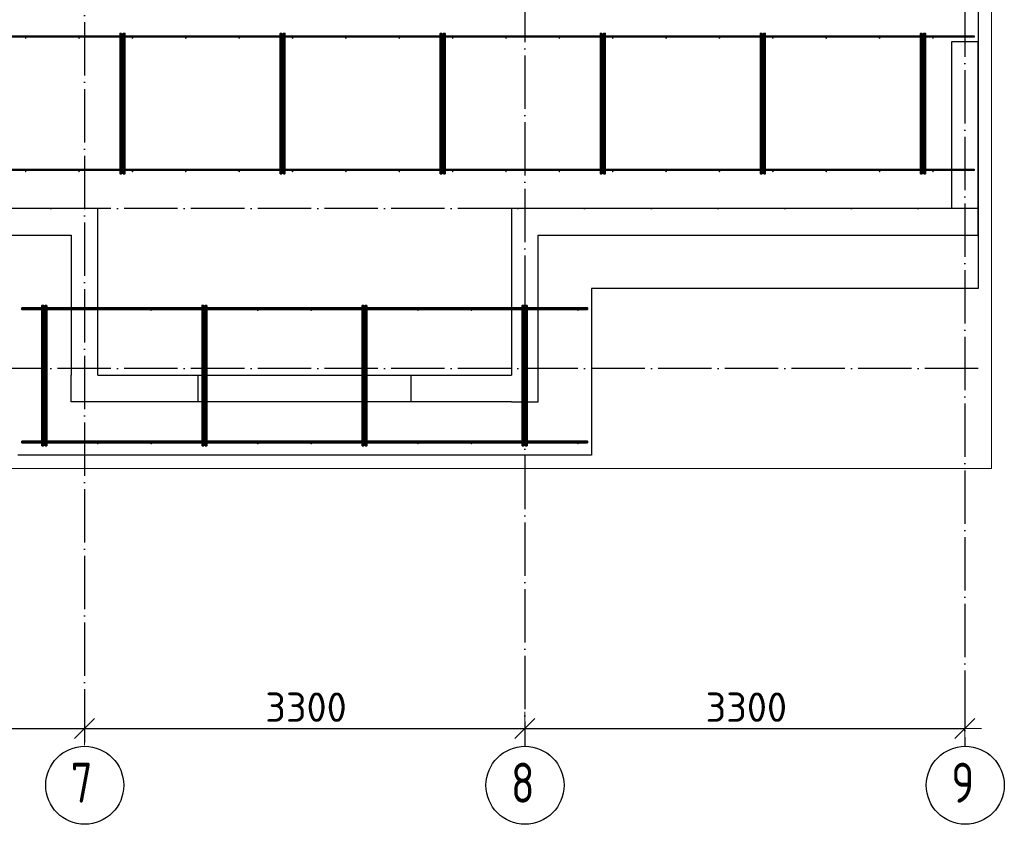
# Model space of a CAD drawing. Header units: millimetres. Extents: x -3483 to 105345, y -283423 to 72284.
# Tile 94 of 157: x 97965 to 105345, y -3417 to 2616. Entities that reach past the tile are written whole.
import ezdxf

# ---------------------------------------------------------------- set-up
doc = ezdxf.new("R2010")
doc.units = ezdxf.units.MM
doc.header["$PDMODE"] = 65
for name, pattern in [('______11', [500, 400, -50, 0, -50]), ('______2', [270, 200, -70]), ('______5', [1100, 800, -100, 100, -100])]:
    doc.linetypes.add(name, pattern=pattern)
for name, color, linetype, lineweight in [('Standard', 7, 'Continuous', 25), ('Размерная линия_ общее', 7, 'Continuous', 13), ('Стена_ общее', 7, 'Continuous', 35), ('Фундамент_ общее', 7, 'Continuous', 35)]:
    doc.layers.add(name, color=color, linetype=linetype, lineweight=lineweight)
doc.layers.add('Арм.стержн. Фиксатор', color=7, linetype='Continuous', lineweight=35, true_color=0x501e0f)
doc.layers.add('Осевая линия_ общее', color=7, linetype='______5', lineweight=13, true_color=0xa0a0a0)
doc.styles.add('ISOCPEUR', font='ISOCPEUR')
doc.dimstyles.new('DIMSTYLE_4', dxfattribs={"dimtxt": 220, "dimasz": 250, "dimexe": 0, "dimexo": 0, "dimgap": 110, "dimtad": 2, "dimdec": 0, "dimrnd": 5, "dimzin": 12, "dimdsep": 46, "dimtxsty": 'ISOCPEUR', "dimblk1": 'ALL_ML_STRICH', "dimblk2": 'ALL_ML_STRICH', "dimsah": 1, "dimcen": 0, "dimclrd": 7, "dimclre": 256, "dimclrt": 7, "dimadec": 0, "dimazin": 0, "dimtfac": 1, "dimtdec": 0, "dimtix": 1, "dimtmove": 2, "dimatfit": 3, "dimfxl": 0, "dimtzin": 0, "dimlwd": 0, "dimlwe": -3, "dimarcsym": 0})

# ---------------------------------------------------------------- blocks, each defined once
blk = doc.blocks.new('ALL_ML_STRICH')
at = {"color": 0, "linetype": 'ByBlock', "lineweight": -2}
for p, q in [((-0.3, -0.3), (0.3, 0.3)), ((0, -0.5), (0, 0.5)), ((-1, 0), (0.5, 0))]:
    blk.add_line(p, q, dxfattribs=at)
blk = doc.blocks.new('*D149')
at = {"layer": 'DEFPOINTS', "color": 7, "linetype": 'Continuous', "lineweight": 13, "transparency": 33554687}
for p in [(95150, -2560), (98450, -2641.3), (95150, -2698.8)]:
    blk.add_point(p, dxfattribs=at)
at = {"layer": 'Размерная линия_ общее', "color": 253, "linetype": 'Continuous', "lineweight": -2, "true_color": 0xa0a0a0, "transparency": 33554687}
for p, q in [((95150, -2660), (95150, -2698.8)), ((98450, -2698.8), (98450, -2698.8))]:
    blk.add_line(p, q, dxfattribs=at)
at = {"layer": 'Размерная линия_ общее', "color": 7, "linetype": 'Continuous', "lineweight": -2, "transparency": 33554687}
blk.add_line((95150, -2698.8), (98450, -2698.8), dxfattribs=at)
at = {"layer": 'Размерная линия_ общее', "color": 7, "linetype": 'Continuous', "lineweight": 13, "transparency": 33554687, "xscale": 250, "yscale": 250, "zscale": 250, "rotation": 180}
blk.add_blockref('ALL_ML_STRICH', (95150, -2698.8), dxfattribs=at)
at = {"layer": 'Размерная линия_ общее', "color": 7, "linetype": 'Continuous', "lineweight": 13, "transparency": 33554687, "xscale": 250, "yscale": 250, "zscale": 250}
blk.add_blockref('ALL_ML_STRICH', (98450, -2698.8), dxfattribs=at)
at = {"layer": 'Размерная линия_ общее', "color": 7, "linetype": 'Continuous', "lineweight": 13, "transparency": 33554687, "insert": (96811, -2538.8), "char_height": 220, "width": 880, "attachment_point": 5, "style": 'ISOCPEUR'}
blk.add_mtext('\\A1;{3300}', dxfattribs=at)
blk = doc.blocks.new('*D150')
at = {"layer": 'DEFPOINTS', "color": 7, "linetype": 'Continuous', "lineweight": 13, "transparency": 33554687}
for p in [(101750, -2546.4), (98450, -2641.3), (98450, -2698.8)]:
    blk.add_point(p, dxfattribs=at)
at = {"layer": 'Размерная линия_ общее', "color": 253, "linetype": 'Continuous', "lineweight": -2, "true_color": 0xa0a0a0, "transparency": 33554687}
for p, q in [((101750, -2646.4), (101750, -2698.8)), ((98450, -2698.8), (98450, -2698.8))]:
    blk.add_line(p, q, dxfattribs=at)
at = {"layer": 'Размерная линия_ общее', "color": 7, "linetype": 'Continuous', "lineweight": -2, "transparency": 33554687}
blk.add_line((98450, -2698.8), (101750, -2698.8), dxfattribs=at)
at = {"layer": 'Размерная линия_ общее', "color": 7, "linetype": 'Continuous', "lineweight": 13, "transparency": 33554687, "xscale": 250, "yscale": 250, "zscale": 250, "rotation": 180}
blk.add_blockref('ALL_ML_STRICH', (98450, -2698.8), dxfattribs=at)
at = {"layer": 'Размерная линия_ общее', "color": 7, "linetype": 'Continuous', "lineweight": 13, "transparency": 33554687, "xscale": 250, "yscale": 250, "zscale": 250}
blk.add_blockref('ALL_ML_STRICH', (101750, -2698.8), dxfattribs=at)
at = {"layer": 'Размерная линия_ общее', "color": 7, "linetype": 'Continuous', "lineweight": 13, "transparency": 33554687, "insert": (100111, -2538.8), "char_height": 220, "width": 880, "attachment_point": 5, "style": 'ISOCPEUR'}
blk.add_mtext('\\A1;{3300}', dxfattribs=at)
blk = doc.blocks.new('*D151')
at = {"layer": 'DEFPOINTS', "color": 7, "linetype": 'Continuous', "lineweight": 13, "transparency": 33554687}
for p in [(101750, -2546.4), (105050, -2546.4), (101750, -2698.8)]:
    blk.add_point(p, dxfattribs=at)
at = {"layer": 'Размерная линия_ общее', "color": 253, "linetype": 'Continuous', "lineweight": -2, "true_color": 0xa0a0a0, "transparency": 33554687}
for p, q in [((101750, -2646.4), (101750, -2698.8)), ((105050, -2646.4), (105050, -2698.8))]:
    blk.add_line(p, q, dxfattribs=at)
at = {"layer": 'Размерная линия_ общее', "color": 7, "linetype": 'Continuous', "lineweight": -2, "transparency": 33554687}
blk.add_line((101750, -2698.8), (105050, -2698.8), dxfattribs=at)
at = {"layer": 'Размерная линия_ общее', "color": 7, "linetype": 'Continuous', "lineweight": 13, "transparency": 33554687, "xscale": 250, "yscale": 250, "zscale": 250, "rotation": 180}
blk.add_blockref('ALL_ML_STRICH', (101750, -2698.8), dxfattribs=at)
at = {"layer": 'Размерная линия_ общее', "color": 7, "linetype": 'Continuous', "lineweight": 13, "transparency": 33554687, "xscale": 250, "yscale": 250, "zscale": 250}
blk.add_blockref('ALL_ML_STRICH', (105050, -2698.8), dxfattribs=at)
at = {"layer": 'Размерная линия_ общее', "color": 7, "linetype": 'Continuous', "lineweight": 13, "transparency": 33554687, "insert": (103411, -2538.8), "char_height": 220, "width": 880, "attachment_point": 5, "style": 'ISOCPEUR'}
blk.add_mtext('\\A1;{3300}', dxfattribs=at)
blk = doc.blocks.new('СЛОЖНЫЙ_ОБЪЕКТ_2')
at = {"layer": 'Стена_ общее', "color": 9, "linetype": 'Continuous', "lineweight": -3, "true_color": 0xc7c7c7, "transparency": 33554687}
for p, q in [((104950, 2450), (104950, 1200)), ((105150, 2450), (104950, 2450)), ((105150, 1000), (105150, 2450)), ((98350, 1200), (95250, 1200)), ((98550, 1200), (98350, 1200)), ((98550, -50), (98550, 1200)), ((101650, 1200), (101650, 1000)), ((104950, 1200), (101650, 1200)), ((92190, 1000), (98350, 1000)), ((98350, 1000), (98350, -50)), ((101650, 1000), (101650, -50)), ((101850, -250), (101850, 1000)), ((101850, 1000), (104950, 1000)), ((104950, 1000), (105150, 1000)), ((98350, -250), (98350, -50)), ((98550, -50), (101650, -50)), ((101650, -250), (98350, -250)), ((101650, -250), (101850, -250))]:
    blk.add_line(p, q, dxfattribs=at)
at = {"layer": 'Стена_ общее', "color": 9, "linetype": '______2', "lineweight": -3, "true_color": 0xc7c7c7, "transparency": 33554687}
for p, q in [((99300, -50), (99300, -250)), ((100900, -250), (100900, -50))]:
    blk.add_line(p, q, dxfattribs=at)

msp = doc.modelspace()

# ---------------------------------------------------------------- hatches: boundary and pattern name
at = {"layer": 'Арм.стержн. Фиксатор', "linetype": 'Continuous', "lineweight": 35, "transparency": 33554687}
for points in [[(98016, 2478), (98015.5, 2480.3), (98014.2, 2482.2), (98012.3, 2483.5), (98010, 2484), (98007.7, 2483.5), (98005.8, 2482.2), (98004.5, 2480.3), (98004, 2478), (98004.5, 2475.7), (98005.8, 2473.8), (98007.7, 2472.5), (98010, 2472), (98012.3, 2472.5), (98014.2, 2473.8), (98015.5, 2475.7)], [(98416, 2478), (98415.5, 2480.3), (98414.2, 2482.2), (98412.3, 2483.5), (98410, 2484), (98407.7, 2483.5), (98405.8, 2482.2), (98404.5, 2480.3), (98404, 2478), (98404.5, 2475.7), (98405.8, 2473.8), (98407.7, 2472.5), (98410, 2472), (98412.3, 2472.5), (98414.2, 2473.8), (98415.5, 2475.7)], [(98816, 2478), (98815.5, 2480.3), (98814.2, 2482.2), (98812.3, 2483.5), (98810, 2484), (98807.7, 2483.5), (98805.8, 2482.2), (98804.5, 2480.3), (98804, 2478), (98804.5, 2475.7), (98805.8, 2473.8), (98807.7, 2472.5), (98810, 2472), (98812.3, 2472.5), (98814.2, 2473.8), (98815.5, 2475.7)], [(99216, 2478), (99215.5, 2480.3), (99214.2, 2482.2), (99212.3, 2483.5), (99210, 2484), (99207.7, 2483.5), (99205.8, 2482.2), (99204.5, 2480.3), (99204, 2478), (99204.5, 2475.7), (99205.8, 2473.8), (99207.7, 2472.5), (99210, 2472), (99212.3, 2472.5), (99214.2, 2473.8), (99215.5, 2475.7)], [(99616, 2478), (99615.5, 2480.3), (99614.2, 2482.2), (99612.3, 2483.5), (99610, 2484), (99607.7, 2483.5), (99605.8, 2482.2), (99604.5, 2480.3), (99604, 2478), (99604.5, 2475.7), (99605.8, 2473.8), (99607.7, 2472.5), (99610, 2472), (99612.3, 2472.5), (99614.2, 2473.8), (99615.5, 2475.7)], [(100016, 2478), (100015.5, 2480.3), (100014.2, 2482.2), (100012.3, 2483.5), (100010, 2484), (100007.7, 2483.5), (100005.8, 2482.2), (100004.5, 2480.3), (100004, 2478), (100004.5, 2475.7), (100005.8, 2473.8), (100007.7, 2472.5), (100010, 2472), (100012.3, 2472.5), (100014.2, 2473.8), (100015.5, 2475.7)], [(100416, 2478), (100415.5, 2480.3), (100414.2, 2482.2), (100412.3, 2483.5), (100410, 2484), (100407.7, 2483.5), (100405.8, 2482.2), (100404.5, 2480.3), (100404, 2478), (100404.5, 2475.7), (100405.8, 2473.8), (100407.7, 2472.5), (100410, 2472), (100412.3, 2472.5), (100414.2, 2473.8), (100415.5, 2475.7)], [(100816, 2478), (100815.5, 2480.3), (100814.2, 2482.2), (100812.3, 2483.5), (100810, 2484), (100807.7, 2483.5), (100805.8, 2482.2), (100804.5, 2480.3), (100804, 2478), (100804.5, 2475.7), (100805.8, 2473.8), (100807.7, 2472.5), (100810, 2472), (100812.3, 2472.5), (100814.2, 2473.8), (100815.5, 2475.7)], [(101216, 2478), (101215.5, 2480.3), (101214.2, 2482.2), (101212.3, 2483.5), (101210, 2484), (101207.7, 2483.5), (101205.8, 2482.2), (101204.5, 2480.3), (101204, 2478), (101204.5, 2475.7), (101205.8, 2473.8), (101207.7, 2472.5), (101210, 2472), (101212.3, 2472.5), (101214.2, 2473.8), (101215.5, 2475.7)], [(101616, 2478), (101615.5, 2480.3), (101614.2, 2482.2), (101612.3, 2483.5), (101610, 2484), (101607.7, 2483.5), (101605.8, 2482.2), (101604.5, 2480.3), (101604, 2478), (101604.5, 2475.7), (101605.8, 2473.8), (101607.7, 2472.5), (101610, 2472), (101612.3, 2472.5), (101614.2, 2473.8), (101615.5, 2475.7)], [(102016, 2478), (102015.5, 2480.3), (102014.2, 2482.2), (102012.3, 2483.5), (102010, 2484), (102007.7, 2483.5), (102005.8, 2482.2), (102004.5, 2480.3), (102004, 2478), (102004.5, 2475.7), (102005.8, 2473.8), (102007.7, 2472.5), (102010, 2472), (102012.3, 2472.5), (102014.2, 2473.8), (102015.5, 2475.7)], [(102416, 2478), (102415.5, 2480.3), (102414.2, 2482.2), (102412.3, 2483.5), (102410, 2484), (102407.7, 2483.5), (102405.8, 2482.2), (102404.5, 2480.3), (102404, 2478), (102404.5, 2475.7), (102405.8, 2473.8), (102407.7, 2472.5), (102410, 2472), (102412.3, 2472.5), (102414.2, 2473.8), (102415.5, 2475.7)], [(102816, 2478), (102815.5, 2480.3), (102814.2, 2482.2), (102812.3, 2483.5), (102810, 2484), (102807.7, 2483.5), (102805.8, 2482.2), (102804.5, 2480.3), (102804, 2478), (102804.5, 2475.7), (102805.8, 2473.8), (102807.7, 2472.5), (102810, 2472), (102812.3, 2472.5), (102814.2, 2473.8), (102815.5, 2475.7)], [(103216, 2478), (103215.5, 2480.3), (103214.2, 2482.2), (103212.3, 2483.5), (103210, 2484), (103207.7, 2483.5), (103205.8, 2482.2), (103204.5, 2480.3), (103204, 2478), (103204.5, 2475.7), (103205.8, 2473.8), (103207.7, 2472.5), (103210, 2472), (103212.3, 2472.5), (103214.2, 2473.8), (103215.5, 2475.7)], [(103616, 2478), (103615.5, 2480.3), (103614.2, 2482.2), (103612.3, 2483.5), (103610, 2484), (103607.7, 2483.5), (103605.8, 2482.2), (103604.5, 2480.3), (103604, 2478), (103604.5, 2475.7), (103605.8, 2473.8), (103607.7, 2472.5), (103610, 2472), (103612.3, 2472.5), (103614.2, 2473.8), (103615.5, 2475.7)], [(104016, 2478), (104015.5, 2480.3), (104014.2, 2482.2), (104012.3, 2483.5), (104010, 2484), (104007.7, 2483.5), (104005.8, 2482.2), (104004.5, 2480.3), (104004, 2478), (104004.5, 2475.7), (104005.8, 2473.8), (104007.7, 2472.5), (104010, 2472), (104012.3, 2472.5), (104014.2, 2473.8), (104015.5, 2475.7)], [(104416, 2478), (104415.5, 2480.3), (104414.2, 2482.2), (104412.3, 2483.5), (104410, 2484), (104407.7, 2483.5), (104405.8, 2482.2), (104404.5, 2480.3), (104404, 2478), (104404.5, 2475.7), (104405.8, 2473.8), (104407.7, 2472.5), (104410, 2472), (104412.3, 2472.5), (104414.2, 2473.8), (104415.5, 2475.7)], [(104816, 2478), (104815.5, 2480.3), (104814.2, 2482.2), (104812.3, 2483.5), (104810, 2484), (104807.7, 2483.5), (104805.8, 2482.2), (104804.5, 2480.3), (104804, 2478), (104804.5, 2475.7), (104805.8, 2473.8), (104807.7, 2472.5), (104810, 2472), (104812.3, 2472.5), (104814.2, 2473.8), (104815.5, 2475.7)], [(98016, 1478), (98015.5, 1480.3), (98014.2, 1482.2), (98012.3, 1483.5), (98010, 1484), (98007.7, 1483.5), (98005.8, 1482.2), (98004.5, 1480.3), (98004, 1478), (98004.5, 1475.7), (98005.8, 1473.8), (98007.7, 1472.5), (98010, 1472), (98012.3, 1472.5), (98014.2, 1473.8), (98015.5, 1475.7)], [(98416, 1478), (98415.5, 1480.3), (98414.2, 1482.2), (98412.3, 1483.5), (98410, 1484), (98407.7, 1483.5), (98405.8, 1482.2), (98404.5, 1480.3), (98404, 1478), (98404.5, 1475.7), (98405.8, 1473.8), (98407.7, 1472.5), (98410, 1472), (98412.3, 1472.5), (98414.2, 1473.8), (98415.5, 1475.7)], [(98816, 1478), (98815.5, 1480.3), (98814.2, 1482.2), (98812.3, 1483.5), (98810, 1484), (98807.7, 1483.5), (98805.8, 1482.2), (98804.5, 1480.3), (98804, 1478), (98804.5, 1475.7), (98805.8, 1473.8), (98807.7, 1472.5), (98810, 1472), (98812.3, 1472.5), (98814.2, 1473.8), (98815.5, 1475.7)], [(99216, 1478), (99215.5, 1480.3), (99214.2, 1482.2), (99212.3, 1483.5), (99210, 1484), (99207.7, 1483.5), (99205.8, 1482.2), (99204.5, 1480.3), (99204, 1478), (99204.5, 1475.7), (99205.8, 1473.8), (99207.7, 1472.5), (99210, 1472), (99212.3, 1472.5), (99214.2, 1473.8), (99215.5, 1475.7)], [(99616, 1478), (99615.5, 1480.3), (99614.2, 1482.2), (99612.3, 1483.5), (99610, 1484), (99607.7, 1483.5), (99605.8, 1482.2), (99604.5, 1480.3), (99604, 1478), (99604.5, 1475.7), (99605.8, 1473.8), (99607.7, 1472.5), (99610, 1472), (99612.3, 1472.5), (99614.2, 1473.8), (99615.5, 1475.7)], [(100016, 1478), (100015.5, 1480.3), (100014.2, 1482.2), (100012.3, 1483.5), (100010, 1484), (100007.7, 1483.5), (100005.8, 1482.2), (100004.5, 1480.3), (100004, 1478), (100004.5, 1475.7), (100005.8, 1473.8), (100007.7, 1472.5), (100010, 1472), (100012.3, 1472.5), (100014.2, 1473.8), (100015.5, 1475.7)], [(100416, 1478), (100415.5, 1480.3), (100414.2, 1482.2), (100412.3, 1483.5), (100410, 1484), (100407.7, 1483.5), (100405.8, 1482.2), (100404.5, 1480.3), (100404, 1478), (100404.5, 1475.7), (100405.8, 1473.8), (100407.7, 1472.5), (100410, 1472), (100412.3, 1472.5), (100414.2, 1473.8), (100415.5, 1475.7)], [(100816, 1478), (100815.5, 1480.3), (100814.2, 1482.2), (100812.3, 1483.5), (100810, 1484), (100807.7, 1483.5), (100805.8, 1482.2), (100804.5, 1480.3), (100804, 1478), (100804.5, 1475.7), (100805.8, 1473.8), (100807.7, 1472.5), (100810, 1472), (100812.3, 1472.5), (100814.2, 1473.8), (100815.5, 1475.7)], [(101216, 1478), (101215.5, 1480.3), (101214.2, 1482.2), (101212.3, 1483.5), (101210, 1484), (101207.7, 1483.5), (101205.8, 1482.2), (101204.5, 1480.3), (101204, 1478), (101204.5, 1475.7), (101205.8, 1473.8), (101207.7, 1472.5), (101210, 1472), (101212.3, 1472.5), (101214.2, 1473.8), (101215.5, 1475.7)], [(101616, 1478), (101615.5, 1480.3), (101614.2, 1482.2), (101612.3, 1483.5), (101610, 1484), (101607.7, 1483.5), (101605.8, 1482.2), (101604.5, 1480.3), (101604, 1478), (101604.5, 1475.7), (101605.8, 1473.8), (101607.7, 1472.5), (101610, 1472), (101612.3, 1472.5), (101614.2, 1473.8), (101615.5, 1475.7)], [(102016, 1478), (102015.5, 1480.3), (102014.2, 1482.2), (102012.3, 1483.5), (102010, 1484), (102007.7, 1483.5), (102005.8, 1482.2), (102004.5, 1480.3), (102004, 1478), (102004.5, 1475.7), (102005.8, 1473.8), (102007.7, 1472.5), (102010, 1472), (102012.3, 1472.5), (102014.2, 1473.8), (102015.5, 1475.7)], [(102416, 1478), (102415.5, 1480.3), (102414.2, 1482.2), (102412.3, 1483.5), (102410, 1484), (102407.7, 1483.5), (102405.8, 1482.2), (102404.5, 1480.3), (102404, 1478), (102404.5, 1475.7), (102405.8, 1473.8), (102407.7, 1472.5), (102410, 1472), (102412.3, 1472.5), (102414.2, 1473.8), (102415.5, 1475.7)], [(102816, 1478), (102815.5, 1480.3), (102814.2, 1482.2), (102812.3, 1483.5), (102810, 1484), (102807.7, 1483.5), (102805.8, 1482.2), (102804.5, 1480.3), (102804, 1478), (102804.5, 1475.7), (102805.8, 1473.8), (102807.7, 1472.5), (102810, 1472), (102812.3, 1472.5), (102814.2, 1473.8), (102815.5, 1475.7)], [(103216, 1478), (103215.5, 1480.3), (103214.2, 1482.2), (103212.3, 1483.5), (103210, 1484), (103207.7, 1483.5), (103205.8, 1482.2), (103204.5, 1480.3), (103204, 1478), (103204.5, 1475.7), (103205.8, 1473.8), (103207.7, 1472.5), (103210, 1472), (103212.3, 1472.5), (103214.2, 1473.8), (103215.5, 1475.7)], [(103616, 1478), (103615.5, 1480.3), (103614.2, 1482.2), (103612.3, 1483.5), (103610, 1484), (103607.7, 1483.5), (103605.8, 1482.2), (103604.5, 1480.3), (103604, 1478), (103604.5, 1475.7), (103605.8, 1473.8), (103607.7, 1472.5), (103610, 1472), (103612.3, 1472.5), (103614.2, 1473.8), (103615.5, 1475.7)], [(104016, 1478), (104015.5, 1480.3), (104014.2, 1482.2), (104012.3, 1483.5), (104010, 1484), (104007.7, 1483.5), (104005.8, 1482.2), (104004.5, 1480.3), (104004, 1478), (104004.5, 1475.7), (104005.8, 1473.8), (104007.7, 1472.5), (104010, 1472), (104012.3, 1472.5), (104014.2, 1473.8), (104015.5, 1475.7)], [(104416, 1478), (104415.5, 1480.3), (104414.2, 1482.2), (104412.3, 1483.5), (104410, 1484), (104407.7, 1483.5), (104405.8, 1482.2), (104404.5, 1480.3), (104404, 1478), (104404.5, 1475.7), (104405.8, 1473.8), (104407.7, 1472.5), (104410, 1472), (104412.3, 1472.5), (104414.2, 1473.8), (104415.5, 1475.7)], [(104816, 1478), (104815.5, 1480.3), (104814.2, 1482.2), (104812.3, 1483.5), (104810, 1484), (104807.7, 1483.5), (104805.8, 1482.2), (104804.5, 1480.3), (104804, 1478), (104804.5, 1475.7), (104805.8, 1473.8), (104807.7, 1472.5), (104810, 1472), (104812.3, 1472.5), (104814.2, 1473.8), (104815.5, 1475.7)], [(98156, 438), (98155.5, 440.3), (98154.2, 442.2), (98152.3, 443.5), (98150, 444), (98147.7, 443.5), (98145.8, 442.2), (98144.5, 440.3), (98144, 438), (98144.5, 435.7), (98145.8, 433.8), (98147.7, 432.5), (98150, 432), (98152.3, 432.5), (98154.2, 433.8), (98155.5, 435.7)], [(98556, 438), (98555.5, 440.3), (98554.2, 442.2), (98552.3, 443.5), (98550, 444), (98547.7, 443.5), (98545.8, 442.2), (98544.5, 440.3), (98544, 438), (98544.5, 435.7), (98545.8, 433.8), (98547.7, 432.5), (98550, 432), (98552.3, 432.5), (98554.2, 433.8), (98555.5, 435.7)], [(98956, 438), (98955.5, 440.3), (98954.2, 442.2), (98952.3, 443.5), (98950, 444), (98947.7, 443.5), (98945.8, 442.2), (98944.5, 440.3), (98944, 438), (98944.5, 435.7), (98945.8, 433.8), (98947.7, 432.5), (98950, 432), (98952.3, 432.5), (98954.2, 433.8), (98955.5, 435.7)], [(99356, 438), (99355.5, 440.3), (99354.2, 442.2), (99352.3, 443.5), (99350, 444), (99347.7, 443.5), (99345.8, 442.2), (99344.5, 440.3), (99344, 438), (99344.5, 435.7), (99345.8, 433.8), (99347.7, 432.5), (99350, 432), (99352.3, 432.5), (99354.2, 433.8), (99355.5, 435.7)], [(99756, 438), (99755.5, 440.3), (99754.2, 442.2), (99752.3, 443.5), (99750, 444), (99747.7, 443.5), (99745.8, 442.2), (99744.5, 440.3), (99744, 438), (99744.5, 435.7), (99745.8, 433.8), (99747.7, 432.5), (99750, 432), (99752.3, 432.5), (99754.2, 433.8), (99755.5, 435.7)], [(100156, 438), (100155.5, 440.3), (100154.2, 442.2), (100152.3, 443.5), (100150, 444), (100147.7, 443.5), (100145.8, 442.2), (100144.5, 440.3), (100144, 438), (100144.5, 435.7), (100145.8, 433.8), (100147.7, 432.5), (100150, 432), (100152.3, 432.5), (100154.2, 433.8), (100155.5, 435.7)], [(100556, 438), (100555.5, 440.3), (100554.2, 442.2), (100552.3, 443.5), (100550, 444), (100547.7, 443.5), (100545.8, 442.2), (100544.5, 440.3), (100544, 438), (100544.5, 435.7), (100545.8, 433.8), (100547.7, 432.5), (100550, 432), (100552.3, 432.5), (100554.2, 433.8), (100555.5, 435.7)], [(100956, 438), (100955.5, 440.3), (100954.2, 442.2), (100952.3, 443.5), (100950, 444), (100947.7, 443.5), (100945.8, 442.2), (100944.5, 440.3), (100944, 438), (100944.5, 435.7), (100945.8, 433.8), (100947.7, 432.5), (100950, 432), (100952.3, 432.5), (100954.2, 433.8), (100955.5, 435.7)], [(101356, 438), (101355.5, 440.3), (101354.2, 442.2), (101352.3, 443.5), (101350, 444), (101347.7, 443.5), (101345.8, 442.2), (101344.5, 440.3), (101344, 438), (101344.5, 435.7), (101345.8, 433.8), (101347.7, 432.5), (101350, 432), (101352.3, 432.5), (101354.2, 433.8), (101355.5, 435.7)], [(101756, 438), (101755.5, 440.3), (101754.2, 442.2), (101752.3, 443.5), (101750, 444), (101747.7, 443.5), (101745.8, 442.2), (101744.5, 440.3), (101744, 438), (101744.5, 435.7), (101745.8, 433.8), (101747.7, 432.5), (101750, 432), (101752.3, 432.5), (101754.2, 433.8), (101755.5, 435.7)], [(102156, 438), (102155.5, 440.3), (102154.2, 442.2), (102152.3, 443.5), (102150, 444), (102147.7, 443.5), (102145.8, 442.2), (102144.5, 440.3), (102144, 438), (102144.5, 435.7), (102145.8, 433.8), (102147.7, 432.5), (102150, 432), (102152.3, 432.5), (102154.2, 433.8), (102155.5, 435.7)], [(98156, -562), (98155.5, -559.7), (98154.2, -557.8), (98152.3, -556.5), (98150, -556), (98147.7, -556.5), (98145.8, -557.8), (98144.5, -559.7), (98144, -562), (98144.5, -564.3), (98145.8, -566.2), (98147.7, -567.5), (98150, -568), (98152.3, -567.5), (98154.2, -566.2), (98155.5, -564.3)], [(98556, -562), (98555.5, -559.7), (98554.2, -557.8), (98552.3, -556.5), (98550, -556), (98547.7, -556.5), (98545.8, -557.8), (98544.5, -559.7), (98544, -562), (98544.5, -564.3), (98545.8, -566.2), (98547.7, -567.5), (98550, -568), (98552.3, -567.5), (98554.2, -566.2), (98555.5, -564.3)], [(98956, -562), (98955.5, -559.7), (98954.2, -557.8), (98952.3, -556.5), (98950, -556), (98947.7, -556.5), (98945.8, -557.8), (98944.5, -559.7), (98944, -562), (98944.5, -564.3), (98945.8, -566.2), (98947.7, -567.5), (98950, -568), (98952.3, -567.5), (98954.2, -566.2), (98955.5, -564.3)], [(99356, -562), (99355.5, -559.7), (99354.2, -557.8), (99352.3, -556.5), (99350, -556), (99347.7, -556.5), (99345.8, -557.8), (99344.5, -559.7), (99344, -562), (99344.5, -564.3), (99345.8, -566.2), (99347.7, -567.5), (99350, -568), (99352.3, -567.5), (99354.2, -566.2), (99355.5, -564.3)], [(99756, -562), (99755.5, -559.7), (99754.2, -557.8), (99752.3, -556.5), (99750, -556), (99747.7, -556.5), (99745.8, -557.8), (99744.5, -559.7), (99744, -562), (99744.5, -564.3), (99745.8, -566.2), (99747.7, -567.5), (99750, -568), (99752.3, -567.5), (99754.2, -566.2), (99755.5, -564.3)], [(100156, -562), (100155.5, -559.7), (100154.2, -557.8), (100152.3, -556.5), (100150, -556), (100147.7, -556.5), (100145.8, -557.8), (100144.5, -559.7), (100144, -562), (100144.5, -564.3), (100145.8, -566.2), (100147.7, -567.5), (100150, -568), (100152.3, -567.5), (100154.2, -566.2), (100155.5, -564.3)], [(100556, -562), (100555.5, -559.7), (100554.2, -557.8), (100552.3, -556.5), (100550, -556), (100547.7, -556.5), (100545.8, -557.8), (100544.5, -559.7), (100544, -562), (100544.5, -564.3), (100545.8, -566.2), (100547.7, -567.5), (100550, -568), (100552.3, -567.5), (100554.2, -566.2), (100555.5, -564.3)], [(100956, -562), (100955.5, -559.7), (100954.2, -557.8), (100952.3, -556.5), (100950, -556), (100947.7, -556.5), (100945.8, -557.8), (100944.5, -559.7), (100944, -562), (100944.5, -564.3), (100945.8, -566.2), (100947.7, -567.5), (100950, -568), (100952.3, -567.5), (100954.2, -566.2), (100955.5, -564.3)], [(101356, -562), (101355.5, -559.7), (101354.2, -557.8), (101352.3, -556.5), (101350, -556), (101347.7, -556.5), (101345.8, -557.8), (101344.5, -559.7), (101344, -562), (101344.5, -564.3), (101345.8, -566.2), (101347.7, -567.5), (101350, -568), (101352.3, -567.5), (101354.2, -566.2), (101355.5, -564.3)], [(101756, -562), (101755.5, -559.7), (101754.2, -557.8), (101752.3, -556.5), (101750, -556), (101747.7, -556.5), (101745.8, -557.8), (101744.5, -559.7), (101744, -562), (101744.5, -564.3), (101745.8, -566.2), (101747.7, -567.5), (101750, -568), (101752.3, -567.5), (101754.2, -566.2), (101755.5, -564.3)], [(102156, -562), (102155.5, -559.7), (102154.2, -557.8), (102152.3, -556.5), (102150, -556), (102147.7, -556.5), (102145.8, -557.8), (102144.5, -559.7), (102144, -562), (102144.5, -564.3), (102145.8, -566.2), (102147.7, -567.5), (102150, -568), (102152.3, -567.5), (102154.2, -566.2), (102155.5, -564.3)]]:
    msp.add_hatch(color=34, dxfattribs=at).paths.add_polyline_path(points)

# ---------------------------------------------------------------- linework, layer by layer
at = {"layer": 'Standard', "color": 7, "linetype": 'Continuous', "lineweight": 13, "transparency": 33554687}
msp.add_lwpolyline([(79250, -750), (105250, -750), (105250, 46690), (79250, 46690), (79250, -750)], dxfattribs=at)
at = {"layer": 'Арм.стержн. Фиксатор', "color": 34, "linetype": 'Continuous', "lineweight": 35, "transparency": 33554687}
for points in [[(98729.3, 2512.9), (98729.3, 1460.8), (98717.3, 1460.8), (98717.3, 2512.9), (98729.3, 2512.9)], [(98741.3, 1461.1), (98741.3, 2513.1), (98753.3, 2513.1), (98753.3, 1461.1), (98741.3, 1461.1)], [(99929.3, 2512.9), (99929.3, 1460.8), (99917.3, 1460.8), (99917.3, 2512.9), (99929.3, 2512.9)], [(99941.3, 1461.1), (99941.3, 2513.1), (99953.3, 2513.1), (99953.3, 1461.1), (99941.3, 1461.1)], [(101129.3, 2512.9), (101129.3, 1460.8), (101117.3, 1460.8), (101117.3, 2512.9), (101129.3, 2512.9)], [(101141.3, 1461.1), (101141.3, 2513.1), (101153.3, 2513.1), (101153.3, 1461.1), (101141.3, 1461.1)], [(102329.3, 2512.9), (102329.3, 1460.8), (102317.3, 1460.8), (102317.3, 2512.9), (102329.3, 2512.9)], [(102341.3, 1461.1), (102341.3, 2513.1), (102353.3, 2513.1), (102353.3, 1461.1), (102341.3, 1461.1)], [(103529.3, 2512.9), (103529.3, 1460.8), (103517.3, 1460.8), (103517.3, 2512.9), (103529.3, 2512.9)], [(103541.3, 1461.1), (103541.3, 2513.1), (103553.3, 2513.1), (103553.3, 1461.1), (103541.3, 1461.1)], [(104729.3, 2512.9), (104729.3, 1460.8), (104717.3, 1460.8), (104717.3, 2512.9), (104729.3, 2512.9)], [(104741.3, 1461.1), (104741.3, 2513.1), (104753.3, 2513.1), (104753.3, 1461.1), (104741.3, 1461.1)], [(97980, 456), (102220, 456), (102220, 444), (97980, 444), (97980, 456)], [(97980, 456), (102220, 456), (102220, 444), (97980, 444), (97980, 456)], [(98132, -578.9), (98132, 473.1), (98144, 473.1), (98144, -578.9), (98132, -578.9)], [(98168, 472.9), (98168, -579.2), (98156, -579.2), (98156, 472.9), (98168, 472.9)], [(99332, -578.9), (99332, 473.1), (99344, 473.1), (99344, -578.9), (99332, -578.9)], [(99368, 472.9), (99368, -579.2), (99356, -579.2), (99356, 472.9), (99368, 472.9)], [(100532, -578.9), (100532, 473.1), (100544, 473.1), (100544, -578.9), (100532, -578.9)], [(100568, 472.9), (100568, -579.2), (100556, -579.2), (100556, 472.9), (100568, 472.9)], [(101732, -578.9), (101732, 473.1), (101744, 473.1), (101744, -578.9), (101732, -578.9)], [(101768, 472.9), (101768, -579.2), (101756, -579.2), (101756, 472.9), (101768, 472.9)], [(97980, -544), (102220, -544), (102220, -556), (97980, -556), (97980, -544)], [(97980, -544), (102220, -544), (102220, -556), (97980, -556), (97980, -544)]]:
    msp.add_lwpolyline(points, dxfattribs=at)
at = {"layer": 'Арм.стержн. Фиксатор', "color": 34, "linetype": 'Continuous', "lineweight": 25, "transparency": 33554687}
for points in [[(92895.8, 2496), (105120, 2496), (105120, 2484), (92895.8, 2484), (92895.8, 2496)], [(92895.8, 2496), (105120, 2496), (105120, 2484), (92895.8, 2484), (92895.8, 2496)], [(92895.8, 1496), (105120, 1496), (105120, 1484), (92895.8, 1484), (92895.8, 1496)], [(92895.8, 1496), (105120, 1496), (105120, 1484), (92895.8, 1484), (92895.8, 1496)]]:
    msp.add_lwpolyline(points, dxfattribs=at)
at = {"layer": 'Осевая линия_ общее', "color": 253, "linetype": '______11', "lineweight": -3, "true_color": 0xa0a0a0, "transparency": 33554687}
for p, q in [((98450, 21600), (98450, -2827.9)), ((101750, 17850), (101750, -2827.9)), ((105050, 14740), (105050, -2827.9)), ((105150, 1200), (77142.2, 1200)), ((105150, 0), (77142.2, 0))]:
    msp.add_line(p, q, dxfattribs=at)
at = {"layer": 'Осевая линия_ общее', "color": 7, "linetype": 'Continuous', "lineweight": -3, "transparency": 33554687}
for centre in [(98452.4, -3124.6), (101752.4, -3124.6), (105052.4, -3124.6)]:
    msp.add_circle(centre, 292.4, dxfattribs=at)
at = {"layer": 'Фундамент_ общее', "color": 7, "lineweight": 25, "transparency": 33554687}
for p, q in [((105150, 14500), (105150, 600)), ((102250, 600), (102250, -650)), ((105150, 600), (102250, 600)), ((102250, -650), (97950, -650))]:
    msp.add_line(p, q, dxfattribs=at)
at = {"layer": 'Фундамент_ общее', "color": 7, "linetype": 'Continuous', "lineweight": 25, "transparency": 33554687}
for p, q in [((105150, 14500), (105150, 600)), ((102250, 600), (102250, -650)), ((105150, 600), (102250, 600)), ((102250, -650), (97950, -650))]:
    msp.add_line(p, q, dxfattribs=at)

# ---------------------------------------------------------------- block references
at = {"layer": 'Стена_ общее', "color": 9, "linetype": 'Continuous', "lineweight": -3, "true_color": 0xc7c7c7, "transparency": 33554687}
msp.add_blockref('СЛОЖНЫЙ_ОБЪЕКТ_2', (0, 0), dxfattribs=at)

# ---------------------------------------------------------------- texts
at = {"layer": 'Осевая линия_ общее', "color": 7, "linetype": 'Continuous', "lineweight": -3, "transparency": 33554687, "char_height": 300, "width": 326.407, "attachment_point": 7, "style": 'ISOCPEUR'}
for s, insert in [('\\W0.78;8', (101647.4, -3255.1)), ('\\W0.78;9', (104947.4, -3255.1)), ('\\W0.78;7', (98347.4, -3255.1))]:
    msp.add_mtext(s, dxfattribs=dict(at, insert=insert))

# ---------------------------------------------------------------- dimensions: what is measured, and where the dimension line sits
at = {"layer": 'Размерная линия_ общее', "color": 7, "linetype": 'Continuous', "lineweight": 13, "transparency": 33554687}
for base, p1, p2, picture, middle in [((98450, -2698.8), (95150, -2660), (98450, -2698.8), '*D149', (96811, -2538.8)), ((101750, -2698.8), (98450, -2698.8), (101750, -2646.4), '*D150', (100111, -2538.8)), ((105050, -2698.8), (101750, -2646.4), (105050, -2646.4), '*D151', (103411, -2538.8))]:
    dim = msp.add_linear_dim(base=base, p1=p1, p2=p2, dimstyle='DIMSTYLE_4', override={"dimpost": '<>', "dimclrd": 7, "dimclre": 253, "dimclrt": 7, "dimlwd": 0, "dimlwe": 65533}, dxfattribs=at)
    dim.commit()
    dim.dimension.update_dxf_attribs({"geometry": picture, "text_midpoint": middle, "dimtype": 160})

doc.saveas('drawing.dxf')
